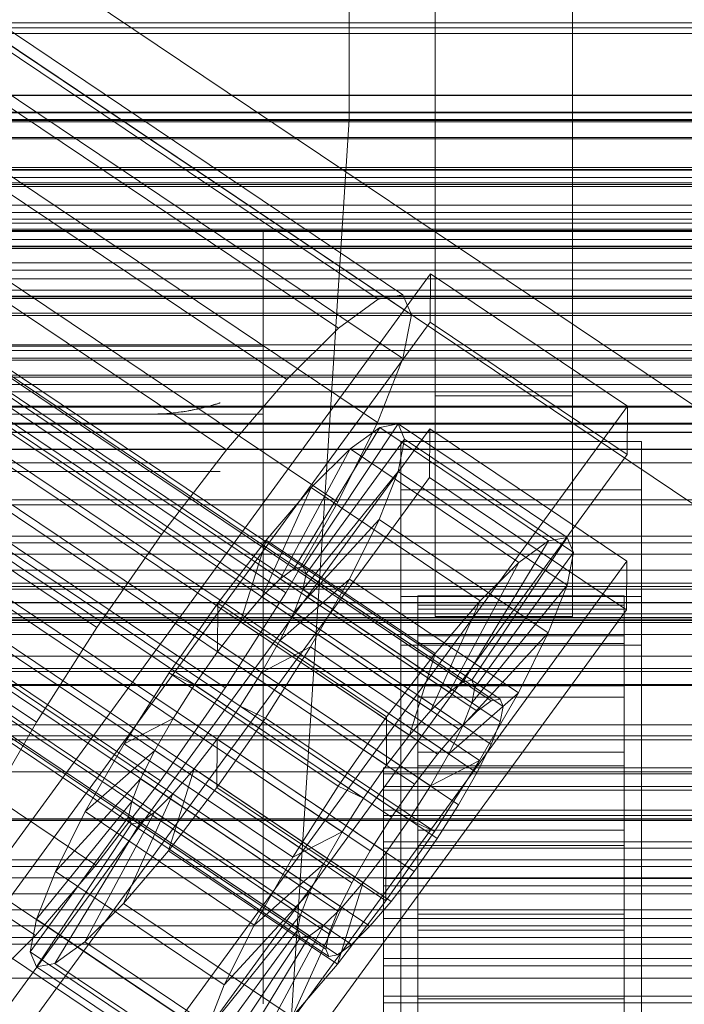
# Model space of a CAD drawing. Header units: millimetres. Extents: x -4395 to 65662, y -65530 to 6847.
# Tile 243 of 256: x -169 to -130, y -34782 to -34724. Entities that reach past the tile are written whole.
import ezdxf

# ---------------------------------------------------------------- set-up
doc = ezdxf.new("R2010")
doc.units = ezdxf.units.MM
for name, color, linetype, lineweight in [('COTAS_O', 1, 'Continuous', 0), ('COTAS_P', 1, 'Continuous', 0), ('frontal_briquetadora', 7, 'Continuous', 0), ('frontal_C01', 7, 'Continuous', 0), ('frontal_C02', 7, 'Continuous', 0), ('frontal_C03', 7, 'Continuous', 0), ('frontal_C04', 7, 'Continuous', 0), ('frontal_C05', 7, 'Continuous', 0), ('frontal_CHUTE_GRIZZLY_SEPARADOR', 7, 'Continuous', 0), ('frontal_mezcladora', 7, 'Continuous', 0)]:
    doc.layers.add(name, color=color, linetype=linetype, lineweight=lineweight)
doc.dimstyles.new('R19_100', dxfattribs={"dimtxt": 250, "dimasz": 150, "dimexe": 150, "dimexo": 80, "dimgap": 100, "dimtad": 1, "dimtih": 1, "dimtoh": 1, "dimdsep": 46, "dimcen": 0.09, "dimadec": 0, "dimazin": 0, "dimtfac": 1, "dimtdec": 4, "dimtofl": 0, "dimtmove": 0, "dimatfit": 3, "dimfxl": 1, "dimtolj": 1, "dimtzin": 0, "dimarcsym": 0})

# ---------------------------------------------------------------- blocks, each defined once
blk = doc.blocks.new('DIM_R33_44')
at = {"layer": 'COTAS_P'}
for p, q in [((-150, -32200), (550, -32200)), ((550, -32200), (505, -32350)), ((550, -34800), (550, -32200)), ((550, -32200), (595, -32350)), ((550, -34800), (505, -34650)), ((550, -34800), (595, -34650)), ((-150, -34800), (550, -34800))]:
    blk.add_line(p, q, dxfattribs=at)
blk.add_text('2600 P', height=250, rotation=90, dxfattribs=at).set_placement((450, -33500))
blk = doc.blocks.new('DIM_R33_46')
at = {"layer": 'COTAS_O'}
for p, q in [((-650, -33700), (50, -33700)), ((50, -33700), (5, -33850)), ((50, -34900), (50, -33700)), ((50, -33700), (95, -33850)), ((50, -34900), (5, -34750)), ((50, -34900), (95, -34750)), ((-650, -34900), (50, -34900))]:
    blk.add_line(p, q, dxfattribs=at)
blk.add_text('1200 O', height=250, rotation=90, dxfattribs=at).set_placement((-50, -34300))
blk = doc.blocks.new('DIM_R33_47')
at = {"layer": 'COTAS_O'}
for p, q in [((-650, -34200), (-500, -34155)), ((650, -34200), (500, -34155)), ((-650, -34900), (-650, -34200)), ((-650, -34200), (650, -34200)), ((-650, -34200), (-500, -34245)), ((650, -34200), (500, -34245)), ((650, -34900), (650, -34200))]:
    blk.add_line(p, q, dxfattribs=at)
blk.add_text('1300 O', height=250, dxfattribs=at).set_placement((0, -34100))

msp = doc.modelspace()

# ---------------------------------------------------------------- linework, layer by layer
at = {"layer": 'frontal_briquetadora'}
for p, q in [((-210, -34750), (210, -34750)), ((-490, -34760), (490, -34760)), ((-490, -34760), (340, -34760))]:
    msp.add_line(p, q, dxfattribs=at)
at = {"layer": 'frontal_C01'}
for p, q in [((-332.629, -34616.599), (-148.32, -34740.469)), ((-331.181, -34616.335), (-146.872, -34740.204)), ((-330.692, -34617.511), (-146.383, -34741.38)), ((-334.938, -34618.286), (-150.629, -34742.155)), ((-355.53, -34620.163), (-141.731, -34763.851)), ((-355.017, -34620.069), (-141.218, -34763.758)), ((-331.197, -34620.046), (-146.887, -34743.915)), ((-356.348, -34620.76), (-142.549, -34764.449)), ((-354.844, -34620.486), (-141.045, -34764.174)), ((-337.95, -34621.28), (-153.641, -34745.149)), ((-357.415, -34621.821), (-143.617, -34765.51)), ((-355.022, -34621.384), (-141.224, -34765.072)), ((-355.541, -34622.703), (-141.742, -34766.392)), ((-358.659, -34623.273), (-144.861, -34766.961)), ((-332.659, -34623.769), (-148.35, -34747.638)), ((-356.363, -34624.353), (-142.565, -34768.041)), ((-146.196, -34768.705), (-359.995, -34625.016)), ((-341.461, -34625.376), (-157.152, -34749.246)), ((-357.434, -34626.221), (-143.635, -34769.909)), ((-361.332, -34626.933), (-147.533, -34770.621)), ((-358.68, -34628.18), (-144.881, -34771.869)), ((-334.981, -34628.425), (-150.672, -34752.294)), ((-362.578, -34628.892), (-148.779, -34772.58)), ((-360.017, -34630.097), (-146.218, -34773.785)), ((-160.922, -34754.166), (-345.231, -34630.297)), ((-363.648, -34630.76), (-149.85, -34774.449)), ((-361.352, -34631.84), (-147.554, -34775.529)), ((-364.471, -34632.41), (-150.672, -34776.098)), ((-362.596, -34633.292), (-148.798, -34776.98)), ((-364.989, -34633.729), (-151.191, -34777.417)), ((-338.003, -34633.697), (-153.694, -34757.566)), ((-363.664, -34634.353), (-149.865, -34778.041)), ((-365.168, -34634.627), (-151.369, -34778.316)), ((-364.995, -34635.044), (-151.196, -34778.732)), ((-364.482, -34634.95), (-150.683, -34778.639)), ((-349.002, -34635.706), (-164.693, -34759.575)), ((-341.52, -34639.226), (-157.211, -34763.095)), ((-352.519, -34641.235), (-168.21, -34765.104)), ((-345.291, -34644.635), (-160.982, -34768.505)), ((-349.061, -34649.556), (-164.752, -34773.425)), ((-352.572, -34653.653), (-168.263, -34777.522)), ((-130, -34746.617), (-228.298, -34680.553)), ((-228.298, -34686.312), (-130, -34752.376)), ((-172.809, -34776.701), (-145.277, -34738.99)), ((-145.289, -34741.812), (-145.277, -34738.99)), ((-145.277, -34738.99), (-133.809, -34746.697)), ((-150.629, -34742.155), (-148.32, -34740.469)), ((-148.32, -34740.469), (-146.872, -34740.204)), ((-146.872, -34740.204), (-146.383, -34741.38)), ((-146.383, -34741.38), (-146.887, -34743.915)), ((-145.289, -34741.812), (-172.821, -34779.524)), ((-153.641, -34745.149), (-150.629, -34742.155)), ((-133.821, -34749.52), (-145.289, -34741.812)), ((-146.887, -34743.915), (-148.35, -34747.638)), ((-157.152, -34749.246), (-153.641, -34745.149)), ((-133.809, -34746.697), (-161.341, -34784.408)), ((-133.809, -34746.697), (-133.821, -34749.52)), ((-172.847, -34785.733), (-145.315, -34748.022)), ((-153.199, -34756.144), (-148.226, -34747.929)), ((-152.686, -34756.05), (-147.143, -34747.731)), ((-148.35, -34747.638), (-150.672, -34752.294)), ((-148.226, -34747.929), (-149.953, -34749.19)), ((-147.143, -34747.731), (-148.226, -34747.929)), ((-148.226, -34747.929), (-138.396, -34754.535)), ((-147.143, -34747.731), (-137.313, -34754.337)), ((-146.777, -34748.61), (-147.143, -34747.731)), ((-145.327, -34750.844), (-145.315, -34748.022)), ((-145.315, -34748.022), (-133.847, -34755.729)), ((-152.513, -34756.467), (-146.777, -34748.61)), ((-147.155, -34750.507), (-146.777, -34748.61)), ((-146.777, -34748.61), (-136.948, -34755.216)), ((-154.017, -34756.741), (-149.953, -34749.19)), ((-149.953, -34749.19), (-152.207, -34751.429)), ((-149.953, -34749.19), (-140.123, -34755.797)), ((-147, -34751.573), (-147, -34748.751)), ((-147, -34748.751), (-133, -34748.751)), ((-147, -34794.799), (-147, -34748.751)), ((-133, -34748.751), (-133, -34751.573)), ((-133, -34748.751), (-133, -34794.799)), ((-161.353, -34787.231), (-133.821, -34749.52)), ((-160.922, -34754.166), (-157.152, -34749.246)), ((-145.327, -34750.844), (-172.859, -34788.556)), ((-152.692, -34757.365), (-147.155, -34750.507)), ((-148.249, -34753.291), (-147.155, -34750.507)), ((-147.155, -34750.507), (-137.325, -34757.113)), ((-133.859, -34758.552), (-145.327, -34750.844)), ((-155.085, -34757.802), (-152.207, -34751.429)), ((-152.207, -34751.429), (-154.833, -34754.494)), ((-152.207, -34751.429), (-142.377, -34758.036)), ((-133, -34751.573), (-147, -34751.573)), ((-147, -34751.573), (-147, -34797.622)), ((-133, -34797.622), (-133, -34751.573)), ((-150.672, -34752.294), (-153.694, -34757.566)), ((-153.21, -34758.684), (-148.249, -34753.291)), ((-149.985, -34756.774), (-148.249, -34753.291)), ((-148.249, -34753.291), (-138.419, -34759.898)), ((-164.693, -34759.575), (-160.922, -34754.166)), ((-137.313, -34754.337), (-142.856, -34762.656)), ((-138.396, -34754.535), (-137.313, -34754.337)), ((-137.313, -34754.337), (-136.948, -34755.216)), ((-154.833, -34754.494), (-157.653, -34758.175)), ((-156.329, -34759.254), (-154.833, -34754.494)), ((-154.833, -34754.494), (-145.003, -34761.1)), ((-138.396, -34754.535), (-143.369, -34762.75)), ((-140.123, -34755.797), (-138.396, -34754.535)), ((-136.948, -34755.216), (-142.683, -34763.073)), ((-136.948, -34755.216), (-137.325, -34757.113)), ((-133.847, -34755.729), (-161.379, -34793.441)), ((-153.199, -34756.144), (-152.686, -34756.05)), ((-142.856, -34762.656), (-152.686, -34756.05)), ((-152.686, -34756.05), (-152.513, -34756.467)), ((-140.123, -34755.797), (-144.188, -34763.348)), ((-142.377, -34758.036), (-140.123, -34755.797)), ((-133.847, -34755.729), (-133.859, -34758.552)), ((-154.017, -34756.741), (-153.199, -34756.144)), ((-143.369, -34762.75), (-153.199, -34756.144)), ((-152.513, -34756.467), (-152.692, -34757.365)), ((-142.683, -34763.073), (-152.513, -34756.467)), ((-155.085, -34757.802), (-154.017, -34756.741)), ((-154.033, -34760.334), (-149.985, -34756.774)), ((-144.188, -34763.348), (-154.017, -34756.741)), ((-152.246, -34760.718), (-149.985, -34756.774)), ((-149.985, -34756.774), (-140.156, -34763.381)), ((-137.325, -34757.113), (-142.862, -34763.971)), ((-137.325, -34757.113), (-138.419, -34759.898)), ((-153.694, -34757.566), (-157.211, -34763.095)), ((-156.329, -34759.254), (-155.085, -34757.802)), ((-145.255, -34764.408), (-155.085, -34757.802)), ((-152.692, -34757.365), (-153.21, -34758.684)), ((-142.862, -34763.971), (-152.692, -34757.365)), ((-147, -34760.605), (-147, -34757.783)), ((-147, -34757.783), (-133, -34757.783)), ((-147, -34803.831), (-147, -34757.783)), ((-146, -34767.745), (-146, -34757.748)), ((-146, -34757.748), (-146, -34758.276)), ((-146, -34757.748), (-134, -34757.748)), ((-146, -34758.515), (-146, -34757.748)), ((-134, -34758.276), (-134, -34757.748)), ((-134, -34757.748), (-134, -34767.745)), ((-134, -34757.748), (-134, -34758.515)), ((-133, -34757.783), (-133, -34760.605)), ((-133, -34757.783), (-133, -34803.831)), ((-157.653, -34758.175), (-160.474, -34762.221)), ((-157.653, -34758.175), (-157.665, -34760.997)), ((-147.823, -34764.781), (-157.653, -34758.175)), ((-146, -34767.995), (-146, -34758.276)), ((-146, -34758.276), (-146, -34760.062)), ((-146, -34758.276), (-134, -34758.276)), ((-142.377, -34758.036), (-145.255, -34764.408)), ((-145.003, -34761.1), (-142.377, -34758.036)), ((-134, -34760.062), (-134, -34758.276)), ((-134, -34758.276), (-134, -34767.995)), ((-161.391, -34796.263), (-133.859, -34758.552)), ((-153.21, -34758.684), (-154.033, -34760.334)), ((-143.38, -34765.29), (-153.21, -34758.684)), ((-146, -34768.109), (-146, -34758.515)), ((-146, -34758.515), (-134, -34758.515)), ((-146, -34760.524), (-146, -34758.515)), ((-134, -34758.515), (-134, -34768.109)), ((-134, -34758.515), (-134, -34760.524)), ((-157.665, -34760.997), (-156.329, -34759.254)), ((-146.499, -34765.86), (-156.329, -34759.254)), ((-168.21, -34765.104), (-164.693, -34759.575)), ((-146, -34768.841), (-146, -34760.062)), ((-146, -34760.062), (-146, -34762.985)), ((-146, -34760.062), (-134, -34760.062)), ((-138.419, -34759.898), (-143.38, -34765.29)), ((-138.419, -34759.898), (-140.156, -34763.381)), ((-134, -34762.985), (-134, -34760.062)), ((-134, -34760.062), (-134, -34768.841)), ((-154.033, -34760.334), (-155.103, -34762.202)), ((-144.203, -34766.94), (-154.033, -34760.334)), ((-133, -34760.605), (-147, -34760.605)), ((-147, -34760.605), (-147, -34806.654)), ((-146, -34769.06), (-146, -34760.524)), ((-146, -34760.524), (-134, -34760.524)), ((-146, -34763.639), (-146, -34760.524)), ((-134, -34760.524), (-134, -34769.06)), ((-134, -34760.524), (-134, -34763.639)), ((-133, -34806.654), (-133, -34760.605)), ((-159.001, -34762.914), (-157.665, -34760.997)), ((-157.665, -34760.997), (-147.835, -34767.604)), ((-155.103, -34762.202), (-152.246, -34760.718)), ((-154.877, -34764.854), (-152.246, -34760.718)), ((-152.246, -34760.718), (-142.416, -34767.325)), ((-147.823, -34764.781), (-145.003, -34761.1)), ((-145.003, -34761.1), (-146.499, -34765.86)), ((-160.474, -34762.221), (-163.105, -34766.357)), ((-159.001, -34762.914), (-160.474, -34762.221)), ((-160.474, -34762.221), (-150.644, -34768.827)), ((-155.103, -34762.202), (-156.35, -34764.161)), ((-145.274, -34768.808), (-155.103, -34762.202)), ((-160.247, -34764.873), (-159.001, -34762.914)), ((-149.171, -34769.52), (-159.001, -34762.914)), ((-143.369, -34762.75), (-144.188, -34763.348)), ((-142.856, -34762.656), (-143.369, -34762.75)), ((-142.683, -34763.073), (-142.856, -34762.656)), ((-157.211, -34763.095), (-160.982, -34768.505)), ((-146, -34770.226), (-146, -34762.985)), ((-146, -34762.985), (-146, -34766.845)), ((-146, -34762.985), (-134, -34762.985)), ((-144.188, -34763.348), (-145.255, -34764.408)), ((-140.156, -34763.381), (-144.203, -34766.94)), ((-142.862, -34763.971), (-142.683, -34763.073)), ((-140.156, -34763.381), (-142.416, -34767.325)), ((-134, -34766.845), (-134, -34762.985)), ((-134, -34762.985), (-134, -34770.226)), ((-146, -34770.536), (-146, -34763.639)), ((-146, -34763.639), (-134, -34763.639)), ((-146, -34767.646), (-146, -34763.639)), ((-143.38, -34765.29), (-142.862, -34763.971)), ((-142.549, -34764.449), (-141.731, -34763.851)), ((-141.731, -34763.851), (-141.218, -34763.758)), ((-141.218, -34763.758), (-141.045, -34764.174)), ((-134, -34763.639), (-134, -34770.536)), ((-134, -34763.639), (-134, -34767.646)), ((-156.35, -34764.161), (-157.686, -34766.078)), ((-156.35, -34764.161), (-154.877, -34764.854)), ((-146.52, -34770.768), (-156.35, -34764.161)), ((-145.255, -34764.408), (-146.499, -34765.86)), ((-143.617, -34765.51), (-142.549, -34764.449)), ((-141.045, -34764.174), (-141.224, -34765.072)), ((-171.232, -34770.377), (-168.21, -34765.104)), ((-160.247, -34764.873), (-163.105, -34766.357)), ((-161.318, -34766.741), (-160.247, -34764.873)), ((-150.417, -34771.479), (-160.247, -34764.873)), ((-157.698, -34768.9), (-154.877, -34764.854)), ((-154.877, -34764.854), (-145.047, -34771.46)), ((-150.644, -34768.827), (-147.823, -34764.781)), ((-147.835, -34767.604), (-147.823, -34764.781)), ((-141.224, -34765.072), (-141.742, -34766.392)), ((-144.861, -34766.961), (-143.617, -34765.51)), ((-144.203, -34766.94), (-143.38, -34765.29)), ((-163.105, -34766.357), (-165.365, -34770.301)), ((-163.105, -34766.357), (-153.275, -34772.963)), ((-157.686, -34766.078), (-159.022, -34767.821)), ((-157.686, -34766.078), (-157.698, -34768.9)), ((-147.856, -34772.684), (-157.686, -34766.078)), ((-146.499, -34765.86), (-147.835, -34767.604)), ((-141.742, -34766.392), (-142.565, -34768.041)), ((-161.318, -34766.741), (-165.365, -34770.301)), ((-162.14, -34768.391), (-161.318, -34766.741)), ((-151.488, -34773.347), (-161.318, -34766.741)), ((-146.196, -34768.705), (-144.861, -34766.961)), ((-146, -34772.054), (-146, -34766.845)), ((-146, -34766.845), (-146, -34771.38)), ((-146, -34766.845), (-134, -34766.845)), ((-145.274, -34768.808), (-144.203, -34766.94)), ((-134, -34771.38), (-134, -34766.845)), ((-134, -34766.845), (-134, -34772.054)), ((-142.416, -34767.325), (-145.274, -34768.808)), ((-142.416, -34767.325), (-145.047, -34771.46)), ((-159.022, -34767.821), (-160.518, -34772.581)), ((-159.022, -34767.821), (-160.266, -34769.273)), ((-149.192, -34774.428), (-159.022, -34767.821)), ((-147.835, -34767.604), (-149.171, -34769.52)), ((-148, -34768.109), (-148, -34767.745)), ((-148, -34767.745), (-148, -34767.995)), ((-148, -34767.745), (148, -34767.745)), ((-148, -34767.995), (-148, -34768.841)), ((-148, -34767.995), (148, -34767.995)), ((-148, -34769.06), (-148, -34768.109)), ((-148, -34768.109), (148, -34768.109)), ((-146, -34772.434), (-146, -34767.646)), ((-146, -34767.646), (-134, -34767.646)), ((-146, -34772.273), (-146, -34767.646)), ((-146, -34767.995), (-146, -34767.745)), ((-134, -34767.745), (-146, -34767.745)), ((-146, -34767.745), (-146, -34768.109)), ((-146, -34768.841), (-146, -34767.995)), ((-134, -34767.995), (-146, -34767.995)), ((-134, -34768.109), (-146, -34768.109)), ((-146, -34768.109), (-146, -34769.06)), ((-142.565, -34768.041), (-143.635, -34769.909)), ((-134, -34767.646), (-134, -34772.434)), ((-134, -34767.646), (-134, -34772.273)), ((-134, -34767.745), (-134, -34767.995)), ((-134, -34768.109), (-134, -34767.745)), ((-134, -34767.995), (-134, -34768.841)), ((-134, -34769.06), (-134, -34768.109)), ((-162.14, -34768.391), (-167.102, -34773.784)), ((-160.982, -34768.505), (-164.752, -34773.425)), ((-162.659, -34769.71), (-162.14, -34768.391)), ((-152.311, -34774.997), (-162.14, -34768.391)), ((-160.266, -34769.273), (-163.144, -34775.646)), ((-160.266, -34769.273), (-161.333, -34770.334)), ((-160.518, -34772.581), (-157.698, -34768.9)), ((-150.436, -34775.879), (-160.266, -34769.273)), ((-157.698, -34768.9), (-147.868, -34775.507)), ((-153.275, -34772.963), (-150.644, -34768.827)), ((-150.644, -34768.827), (-149.171, -34769.52)), ((-148, -34768.841), (-148, -34770.226)), ((-148, -34768.841), (148, -34768.841)), ((-148, -34770.536), (-148, -34769.06)), ((-148, -34769.06), (148, -34769.06)), ((-147.533, -34770.621), (-146.196, -34768.705)), ((-146.52, -34770.768), (-145.274, -34768.808)), ((-146, -34770.226), (-146, -34768.841)), ((-134, -34768.841), (-146, -34768.841)), ((-134, -34769.06), (-146, -34769.06)), ((-146, -34769.06), (-146, -34770.536)), ((-134, -34768.841), (-134, -34770.226)), ((-134, -34770.536), (-134, -34769.06)), ((-162.659, -34769.71), (-168.196, -34776.568)), ((-162.837, -34770.608), (-162.659, -34769.71)), ((-152.829, -34776.316), (-162.659, -34769.71)), ((-149.171, -34769.52), (-150.417, -34771.479)), ((-165.365, -34770.301), (-167.102, -34773.784)), ((-161.333, -34770.334), (-165.397, -34777.885)), ((-165.365, -34770.301), (-155.535, -34776.907)), ((-161.333, -34770.334), (-162.151, -34770.931)), ((-151.503, -34776.94), (-161.333, -34770.334)), ((-148, -34770.226), (-148, -34772.054)), ((-148, -34770.226), (148, -34770.226)), ((-146, -34772.054), (-146, -34770.226)), ((-134, -34770.226), (-146, -34770.226)), ((-143.635, -34769.909), (-144.881, -34771.869)), ((-134, -34770.226), (-134, -34772.054)), ((-162.837, -34770.608), (-168.573, -34778.465)), ((-162.151, -34770.931), (-167.125, -34779.146)), ((-162.664, -34771.025), (-162.837, -34770.608)), ((-153.008, -34777.215), (-162.837, -34770.608)), ((-162.151, -34770.931), (-162.664, -34771.025)), ((-152.321, -34777.538), (-162.151, -34770.931)), ((-148.779, -34772.58), (-147.533, -34770.621)), ((-148, -34772.434), (-148, -34770.536)), ((-148, -34770.536), (148, -34770.536)), ((-147.856, -34772.684), (-146.52, -34770.768)), ((-145.047, -34771.46), (-146.52, -34770.768)), ((-134, -34770.536), (-146, -34770.536)), ((-146, -34770.536), (-146, -34772.434)), ((-134, -34772.434), (-134, -34770.536)), ((-162.664, -34771.025), (-168.208, -34779.344)), ((-152.835, -34777.631), (-162.664, -34771.025)), ((-153.275, -34772.963), (-150.417, -34771.479)), ((-150.417, -34771.479), (-151.488, -34773.347)), ((-145.047, -34771.46), (-147.868, -34775.507)), ((-146, -34771.38), (-146, -34774.203)), ((-134, -34771.38), (-146, -34771.38)), ((-146, -34771.38), (-146, -34776.28)), ((-134, -34774.203), (-134, -34771.38)), ((-134, -34776.28), (-134, -34771.38)), ((-148, -34772.054), (-148, -34774.203)), ((-148, -34772.054), (148, -34772.054)), ((-144.881, -34771.869), (-146.218, -34773.785)), ((-146, -34774.203), (-146, -34772.054)), ((-134, -34772.054), (-146, -34772.054)), ((-134, -34772.054), (-134, -34774.203)), ((-163.144, -34775.646), (-160.518, -34772.581)), ((-160.518, -34772.581), (-150.688, -34779.187)), ((-149.85, -34774.449), (-148.779, -34772.58)), ((-149.192, -34774.428), (-147.856, -34772.684)), ((-148, -34774.626), (-148, -34772.434)), ((-148, -34772.434), (148, -34772.434)), ((-147.868, -34775.507), (-147.856, -34772.684)), ((-146, -34774.626), (-146, -34772.273)), ((-146, -34772.273), (-134, -34772.273)), ((-146, -34777.205), (-146, -34772.273)), ((-134, -34772.434), (-146, -34772.434)), ((-146, -34772.434), (-146, -34774.626)), ((-134, -34772.273), (-134, -34774.626)), ((-134, -34772.273), (-134, -34777.205)), ((-134, -34774.626), (-134, -34772.434)), ((-155.535, -34776.907), (-153.275, -34772.963)), ((-164.752, -34773.425), (-168.263, -34777.522)), ((-167.102, -34773.784), (-168.196, -34776.568)), ((-167.102, -34773.784), (-157.272, -34780.39)), ((-155.535, -34776.907), (-151.488, -34773.347)), ((-151.488, -34773.347), (-152.311, -34774.997)), ((-146.218, -34773.785), (-147.554, -34775.529)), ((-171.658, -34774.283), (-160.19, -34781.99)), ((-150.688, -34779.187), (-149.192, -34774.428)), ((-150.436, -34775.879), (-149.192, -34774.428)), ((-148, -34774.203), (-148, -34776.524)), ((148, -34774.203), (-148, -34774.203)), ((-146, -34774.203), (-134, -34774.203)), ((-146, -34776.524), (-146, -34774.203)), ((-134, -34774.203), (-134, -34776.524)), ((-157.272, -34780.39), (-152.311, -34774.997)), ((-152.311, -34774.997), (-152.829, -34776.316)), ((-150.672, -34776.098), (-149.85, -34774.449)), ((-148, -34776.962), (-148, -34774.626)), ((-148, -34774.626), (148, -34774.626)), ((-134, -34774.626), (-146, -34774.626)), ((-146, -34774.626), (-146, -34776.962)), ((-134, -34776.962), (-134, -34774.626)), ((-147.868, -34775.507), (-150.688, -34779.187)), ((-147.554, -34775.529), (-148.798, -34776.98)), ((-165.397, -34777.885), (-163.144, -34775.646)), ((-163.144, -34775.646), (-153.314, -34782.252)), ((-153.314, -34782.252), (-150.436, -34775.879)), ((-151.503, -34776.94), (-150.436, -34775.879)), ((-151.191, -34777.417), (-150.672, -34776.098)), ((-161.341, -34784.408), (-172.809, -34776.701)), ((-168.196, -34776.568), (-168.573, -34778.465)), ((-168.196, -34776.568), (-158.366, -34783.175)), ((-158.366, -34783.175), (-152.829, -34776.316)), ((-152.829, -34776.316), (-153.008, -34777.215)), ((-148, -34776.524), (-148, -34778.86)), ((-148, -34776.524), (148, -34776.524)), ((-146, -34776.524), (-146, -34776.28)), ((-146, -34776.28), (-146, -34781.212)), ((-146, -34776.28), (-134, -34776.28)), ((-146, -34778.86), (-146, -34776.524)), ((-134, -34776.524), (-146, -34776.524)), ((-134, -34781.212), (-134, -34776.28)), ((-134, -34776.28), (-134, -34776.524)), ((-134, -34776.524), (-134, -34778.86)), ((-158.743, -34785.071), (-153.008, -34777.215)), ((-157.272, -34780.39), (-155.535, -34776.907)), ((-155.567, -34784.491), (-151.503, -34776.94)), ((-153.008, -34777.215), (-152.835, -34777.631)), ((-152.321, -34777.538), (-151.503, -34776.94)), ((-148.798, -34776.98), (-149.865, -34778.041)), ((-148, -34779.283), (-148, -34776.962)), ((-148, -34776.962), (148, -34776.962)), ((-146, -34776.962), (-146, -34777.205)), ((-134, -34776.962), (-146, -34776.962)), ((-146, -34776.962), (-146, -34779.283)), ((-146, -34777.205), (-134, -34777.205)), ((-146, -34782.106), (-146, -34777.205)), ((-134, -34777.205), (-134, -34776.962)), ((-134, -34779.283), (-134, -34776.962)), ((-134, -34777.205), (-134, -34782.106)), ((-168.263, -34777.522), (-171.275, -34780.516)), ((-158.378, -34785.951), (-152.835, -34777.631)), ((-157.295, -34785.753), (-152.321, -34777.538)), ((-152.835, -34777.631), (-152.321, -34777.538)), ((-151.369, -34778.316), (-151.191, -34777.417)), ((-167.125, -34779.146), (-165.397, -34777.885)), ((-165.397, -34777.885), (-155.567, -34784.491)), ((-151.196, -34778.732), (-151.369, -34778.316)), ((-149.865, -34778.041), (-150.683, -34778.639)), ((-168.573, -34778.465), (-168.208, -34779.344)), ((-168.573, -34778.465), (-158.743, -34785.071)), ((-150.683, -34778.639), (-151.196, -34778.732)), ((-148, -34778.86), (-148, -34781.052)), ((-148, -34778.86), (148, -34778.86)), ((-146, -34781.052), (-146, -34778.86)), ((-146, -34778.86), (-146, -34781.212)), ((-134, -34778.86), (-146, -34778.86)), ((-134, -34781.212), (-134, -34778.86)), ((-134, -34778.86), (-134, -34781.052)), ((-168.208, -34779.344), (-167.125, -34779.146)), ((-168.208, -34779.344), (-158.378, -34785.951)), ((-167.125, -34779.146), (-157.295, -34785.753)), ((-150.688, -34779.187), (-153.314, -34782.252)), ((-148, -34781.431), (-148, -34779.283)), ((-148, -34779.283), (148, -34779.283)), ((-146, -34779.283), (-146, -34782.106)), ((-134, -34779.283), (-146, -34779.283)), ((-146, -34779.283), (-146, -34781.431)), ((-134, -34782.106), (-134, -34779.283)), ((-134, -34781.431), (-134, -34779.283)), ((-158.366, -34783.175), (-157.272, -34780.39)), ((-148, -34781.052), (-148, -34782.95)), ((-148, -34781.052), (148, -34781.052)), ((-146, -34782.95), (-146, -34781.052)), ((-146, -34781.052), (-146, -34785.839)), ((-134, -34781.052), (-146, -34781.052)), ((-146, -34781.212), (-146, -34785.839)), ((-146, -34781.212), (-134, -34781.212)), ((-134, -34785.839), (-134, -34781.052)), ((-134, -34781.052), (-134, -34782.95)), ((-134, -34785.839), (-134, -34781.212)), ((-148, -34783.26), (-148, -34781.431)), ((-148, -34781.431), (148, -34781.431)), ((-146, -34781.431), (-146, -34786.641)), ((-134, -34781.431), (-146, -34781.431)), ((-146, -34781.431), (-146, -34783.26)), ((-134, -34786.641), (-134, -34781.431)), ((-134, -34783.26), (-134, -34781.431))]:
    msp.add_line(p, q, dxfattribs=at)
at = {"layer": 'frontal_C02'}
for p, q in [((-550, -34758.141), (550, -34758.141)), ((550, -34762.141), (-550, -34762.141))]:
    msp.add_line(p, q, dxfattribs=at)
at = {"layer": 'frontal_C03'}
for p, q in [((1270, -34724.38), (-1230, -34724.38)), ((1270, -34724.663), (-1230, -34724.663)), ((1516, -34728.589), (-1476, -34728.589)), ((1516, -34728.616), (-1476, -34728.616)), ((1516, -34729.58), (-1476, -34729.58)), ((1516, -34729.607), (-1476, -34729.607)), ((1516, -34730.058), (-1476, -34730.058)), ((1516, -34730.134), (-1476, -34730.134)), ((1516, -34731.049), (-1476, -34731.049)), ((1516, -34731.124), (-1476, -34731.124)), ((1516, -34732.798), (-1476, -34732.798)), ((1516, -34732.911), (-1476, -34732.911)), ((1270, -34732.945), (-1230, -34732.945)), ((-1230, -34733.372), (1270, -34733.372)), ((-1230, -34733.7), (1270, -34733.7)), ((1516, -34733.789), (-1476, -34733.789)), ((1516, -34733.902), (-1476, -34733.902)), ((1270, -34735.424), (-1230, -34735.424)), ((1270, -34735.81), (-1230, -34735.81)), ((1516, -34736.393), (-1476, -34736.393)), ((-1476, -34736.526), (1516, -34736.526)), ((1270, -34736.476), (-1230, -34736.476)), ((1516, -34737.383), (-1476, -34737.383)), ((-1476, -34737.517), (1516, -34737.517)), ((-1230, -34737.408), (1270, -34737.408)), ((1270, -34738.35), (-1230, -34738.35)), ((1270, -34739.282), (-1230, -34739.282)), ((1270, -34739.949), (-1230, -34739.949)), ((1516, -34740.294), (-1476, -34740.294)), ((1516, -34740.428), (-1476, -34740.428)), ((1270, -34740.335), (-1230, -34740.335)), ((1516, -34741.285), (-1476, -34741.285)), ((1516, -34741.419), (-1476, -34741.419)), ((1270, -34743.12), (-1230, -34743.12)), ((1270, -34743.454), (-1230, -34743.454)), ((1516, -34743.909), (-1476, -34743.909)), ((1516, -34744.022), (-1476, -34744.022)), ((1516, -34744.9), (-1476, -34744.9)), ((1516, -34745.013), (-1476, -34745.013)), ((1270, -34745.43), (-1230, -34745.43)), ((1270, -34745.857), (-1230, -34745.857)), ((1516, -34746.687), (-1476, -34746.687)), ((1516, -34746.763), (-1476, -34746.763)), ((1516, -34747.678), (-1476, -34747.678)), ((1516, -34747.753), (-1476, -34747.753)), ((1516, -34748.205), (-1476, -34748.205)), ((1516, -34748.231), (-1476, -34748.231)), ((1516, -34749.195), (-1476, -34749.195)), ((1516, -34749.222), (-1476, -34749.222)), ((1270, -34752.158), (-1230, -34752.158)), ((1270, -34752.441), (-1230, -34752.441)), ((1270, -34754.265), (-1230, -34754.265)), ((1270, -34754.651), (-1230, -34754.651)), ((1270, -34755.317), (-1230, -34755.317)), ((-1230, -34756.249), (1270, -34756.249)), ((1270, -34756.998), (-1230, -34756.998)), ((1270, -34757.191), (-1230, -34757.191)), ((1270, -34757.36), (-1230, -34757.36)), ((1270, -34758.123), (-1230, -34758.123)), ((1270, -34758.79), (-1230, -34758.79)), ((1270, -34759.102), (-1230, -34759.102)), ((1270, -34759.176), (-1230, -34759.176)), ((1270, -34759.291), (-1230, -34759.291)), ((1270, -34762.896), (-1230, -34762.896)), ((1270, -34762.962), (-1230, -34762.962)), ((1270, -34765.886), (-1230, -34765.886)), ((1270, -34766.128), (-1230, -34766.128)), ((1270, -34770.743), (-1230, -34770.743)), ((1270, -34770.828), (-1230, -34770.828)), ((1270, -34773.106), (-1230, -34773.106)), ((1270, -34773.492), (-1230, -34773.492)), ((1270, -34774.158), (-1230, -34774.158)), ((-1230, -34775.09), (1270, -34775.09)), ((1270, -34776.032), (-1230, -34776.032)), ((1270, -34776.964), (-1230, -34776.964)), ((1270, -34777.631), (-1230, -34777.631)), ((1270, -34778.017), (-1230, -34778.017))]:
    msp.add_line(p, q, dxfattribs=at)
at = {"layer": 'frontal_C04'}
for p, q in [((188, -34736.041), (-188, -34736.041)), ((-188, -34738.778), (188, -34738.778)), ((-350, -34761.256), (350, -34761.256)), ((-350, -34765.256), (350, -34765.256)), ((-188, -34767.991), (188, -34767.991)), ((188, -34770.727), (-188, -34770.727))]:
    msp.add_line(p, q, dxfattribs=at)
at = {"layer": 'frontal_C05'}
for p, q in [((-185, -34735), (225, -34735)), ((-155, -34736.5), (-155, -34736.528)), ((-155, -34736.528), (-155, -34736.612)), ((-185, -34737), (225, -34737)), ((-155, -34736.612), (-155, -34736.751)), ((-155, -34736.751), (-155, -34736.946)), ((-155, -34736.946), (-155, -34737.196)), ((-155, -34737.196), (-155, -34737.5)), ((-155, -34737.5), (-155, -34737.857)), ((-155, -34737.857), (-155, -34738.267)), ((-155, -34738.267), (-155, -34738.728)), ((-155, -34738.728), (-155, -34739.24)), ((-155, -34739.24), (-155, -34739.801)), ((-155, -34739.801), (-155, -34740.41)), ((-155, -34740.41), (-155, -34741.065)), ((-155, -34741.065), (-155, -34741.764)), ((-155, -34741.764), (-155, -34742.506)), ((-155, -34742.506), (-155, -34743.29)), ((-155, -34743.2), (-185, -34743.2)), ((-155, -34747.157), (-155, -34743.2)), ((-155, -34743.29), (-155, -34744.112)), ((-155, -34744.112), (-155, -34744.971)), ((-155, -34744.971), (-155, -34745.866)), ((-155, -34745.866), (-155, -34746.793)), ((-159.138, -34746.924), (-158.986, -34746.893)), ((-159.007, -34746.898), (-159.113, -34746.919)), ((-158.903, -34746.876), (-159.007, -34746.898)), ((-158.986, -34746.893), (-158.839, -34746.862)), ((-158.8, -34746.853), (-158.903, -34746.876)), ((-158.839, -34746.862), (-158.695, -34746.83)), ((-158.7, -34746.831), (-158.8, -34746.853)), ((-158.602, -34746.808), (-158.7, -34746.831)), ((-158.695, -34746.83), (-158.556, -34746.797)), ((-158.506, -34746.785), (-158.602, -34746.808)), ((-158.556, -34746.797), (-158.436, -34746.767)), ((-158.412, -34746.761), (-158.506, -34746.785)), ((-158.436, -34746.767), (-158.331, -34746.741)), ((-158.321, -34746.738), (-158.412, -34746.761)), ((-158.331, -34746.741), (-158.229, -34746.714)), ((-158.232, -34746.715), (-158.321, -34746.738)), ((-158.148, -34746.692), (-158.232, -34746.715)), ((-158.229, -34746.714), (-158.132, -34746.688)), ((-158.066, -34746.67), (-158.148, -34746.692)), ((-158.132, -34746.688), (-158.04, -34746.662)), ((-157.989, -34746.648), (-158.066, -34746.67)), ((-158.04, -34746.662), (-157.953, -34746.638)), ((-157.917, -34746.627), (-157.989, -34746.648)), ((-157.953, -34746.638), (-157.873, -34746.614)), ((-157.849, -34746.607), (-157.917, -34746.627)), ((-157.873, -34746.614), (-157.799, -34746.592)), ((-157.786, -34746.589), (-157.849, -34746.607)), ((-157.799, -34746.592), (-157.732, -34746.572)), ((-157.729, -34746.571), (-157.786, -34746.589)), ((-157.732, -34746.572), (-157.672, -34746.554)), ((-157.678, -34746.556), (-157.729, -34746.571)), ((-157.632, -34746.542), (-157.678, -34746.556)), ((-157.672, -34746.554), (-157.621, -34746.538)), ((-157.593, -34746.529), (-157.632, -34746.542)), ((-157.621, -34746.538), (-157.582, -34746.526)), ((-157.56, -34746.519), (-157.593, -34746.529)), ((-157.582, -34746.526), (-157.553, -34746.517)), ((-157.534, -34746.511), (-157.56, -34746.519)), ((-157.553, -34746.517), (-157.53, -34746.51)), ((-157.515, -34746.505), (-157.534, -34746.511)), ((-157.53, -34746.51), (-157.514, -34746.504)), ((-157.504, -34746.501), (-157.515, -34746.505)), ((-157.514, -34746.504), (-157.504, -34746.501)), ((-155, -34746.793), (-155, -34747.75)), ((-155, -34747.157), (-185, -34747.157)), ((-161.5, -34747.157), (-178.5, -34747.157)), ((-161.5, -34747.157), (-161.324, -34747.156)), ((-161.5, -34747.157), (-161.426, -34747.157)), ((-161.352, -34747.156), (-161.426, -34747.157)), ((-161.228, -34747.154), (-161.352, -34747.156)), ((-161.324, -34747.156), (-161.148, -34747.152)), ((-161.105, -34747.151), (-161.228, -34747.154)), ((-161.148, -34747.152), (-160.973, -34747.146)), ((-160.982, -34747.146), (-161.105, -34747.151)), ((-160.86, -34747.14), (-160.982, -34747.146)), ((-160.973, -34747.146), (-160.798, -34747.137)), ((-160.738, -34747.133), (-160.86, -34747.14)), ((-160.798, -34747.137), (-160.625, -34747.125)), ((-160.616, -34747.124), (-160.738, -34747.133)), ((-160.625, -34747.125), (-160.452, -34747.111)), ((-160.495, -34747.115), (-160.616, -34747.124)), ((-160.375, -34747.104), (-160.495, -34747.115)), ((-160.452, -34747.111), (-160.281, -34747.095)), ((-160.255, -34747.092), (-160.375, -34747.104)), ((-160.281, -34747.095), (-160.111, -34747.076)), ((-160.136, -34747.079), (-160.255, -34747.092)), ((-160.018, -34747.065), (-160.136, -34747.079)), ((-160.111, -34747.076), (-159.943, -34747.055)), ((-159.9, -34747.05), (-160.018, -34747.065)), ((-159.943, -34747.055), (-159.777, -34747.033)), ((-159.784, -34747.034), (-159.9, -34747.05)), ((-159.669, -34747.017), (-159.784, -34747.034)), ((-159.777, -34747.033), (-159.613, -34747.008)), ((-159.555, -34746.999), (-159.669, -34747.017)), ((-159.613, -34747.008), (-159.452, -34746.981)), ((-159.442, -34746.98), (-159.555, -34746.999)), ((-159.452, -34746.981), (-159.293, -34746.953)), ((-159.331, -34746.96), (-159.442, -34746.98)), ((-159.221, -34746.94), (-159.331, -34746.96)), ((-159.293, -34746.953), (-159.138, -34746.924)), ((-159.113, -34746.919), (-159.221, -34746.94)), ((-155, -34747.371), (-155, -34747.157)), ((-155, -34747.614), (-155, -34747.371)), ((-155, -34747.885), (-155, -34747.614)), ((-155, -34747.75), (-155, -34748.735)), ((-155, -34748.184), (-155, -34747.885)), ((-155, -34748.51), (-155, -34748.184)), ((-155, -34748.861), (-155, -34748.51)), ((-155, -34748.735), (-155, -34749.746)), ((-155, -34749.238), (-155, -34748.861)), ((-155, -34749.639), (-155, -34749.238)), ((-155, -34750.063), (-155, -34749.639)), ((-155, -34749.746), (-155, -34750.78)), ((-155, -34750.51), (-155, -34750.063)), ((-161.5, -34750.5), (-178.5, -34750.5)), ((-161.304, -34750.5), (-161.5, -34750.5)), ((-161.108, -34750.5), (-161.304, -34750.5)), ((-160.913, -34750.5), (-161.108, -34750.5)), ((-160.72, -34750.5), (-160.913, -34750.5)), ((-160.528, -34750.5), (-160.72, -34750.5)), ((-160.339, -34750.5), (-160.528, -34750.5)), ((-160.152, -34750.5), (-160.339, -34750.5)), ((-159.969, -34750.5), (-160.152, -34750.5)), ((-159.79, -34750.5), (-159.969, -34750.5)), ((-159.614, -34750.5), (-159.79, -34750.5)), ((-159.444, -34750.5), (-159.614, -34750.5)), ((-159.278, -34750.5), (-159.444, -34750.5)), ((-159.117, -34750.5), (-159.278, -34750.5)), ((-158.962, -34750.5), (-159.117, -34750.5)), ((-158.814, -34750.5), (-158.962, -34750.5)), ((-158.672, -34750.5), (-158.814, -34750.5)), ((-158.536, -34750.5), (-158.672, -34750.5)), ((-158.408, -34750.5), (-158.536, -34750.5)), ((-158.287, -34750.5), (-158.408, -34750.5)), ((-158.174, -34750.5), (-158.287, -34750.5)), ((-158.069, -34750.5), (-158.174, -34750.5)), ((-157.972, -34750.5), (-158.069, -34750.5)), ((-157.884, -34750.5), (-157.972, -34750.5)), ((-157.804, -34750.5), (-157.884, -34750.5)), ((-157.734, -34750.5), (-157.804, -34750.5)), ((-157.672, -34750.5), (-157.734, -34750.5)), ((-157.62, -34750.5), (-157.672, -34750.5)), ((-157.577, -34750.5), (-157.62, -34750.5)), ((-157.543, -34750.5), (-157.577, -34750.5)), ((-157.519, -34750.5), (-157.543, -34750.5)), ((-157.505, -34750.5), (-157.519, -34750.5)), ((-155, -34750.977), (-155, -34750.51)), ((-155, -34750.78), (-155, -34751.834)), ((-155, -34751.465), (-155, -34750.977)), ((-155, -34751.971), (-155, -34751.465)), ((-155, -34751.834), (-155, -34752.906)), ((-155, -34752.495), (-155, -34751.971)), ((-155, -34753.035), (-155, -34752.495)), ((-155, -34752.906), (-155, -34753.993)), ((-155, -34753.589), (-155, -34753.035)), ((-155, -34754.157), (-155, -34753.589)), ((-155, -34753.993), (-155, -34755.093)), ((-155, -34754.738), (-155, -34754.157)), ((-155, -34755.328), (-155, -34754.738)), ((-155, -34755.093), (-155, -34756.202)), ((-155, -34755.928), (-155, -34755.328)), ((-155, -34756.535), (-155, -34755.928)), ((-155, -34756.202), (-155, -34757.319)), ((-155, -34757.149), (-155, -34756.535)), ((-155, -34757.767), (-155, -34757.149)), ((-155, -34757.319), (-155, -34758.439)), ((-155, -34758.388), (-155, -34757.767)), ((-155, -34759.011), (-155, -34758.388)), ((-155, -34758.439), (-155, -34759.561)), ((-155, -34759.634), (-155, -34759.011)), ((-155, -34759.561), (-155, -34760.681)), ((-155, -34760.255), (-155, -34759.634)), ((-155, -34760.873), (-155, -34760.255)), ((-155, -34760.681), (-155, -34761.798)), ((-155, -34761.486), (-155, -34760.873)), ((-155, -34762.094), (-155, -34761.486)), ((-155, -34761.798), (-155, -34762.907)), ((-155, -34762.693), (-155, -34762.094)), ((-155, -34763.283), (-155, -34762.693)), ((-155, -34762.907), (-155, -34764.007)), ((-155, -34763.863), (-155, -34763.283)), ((-155, -34764.431), (-155, -34763.863)), ((-155, -34764.007), (-155, -34765.094)), ((-155, -34764.985), (-155, -34764.431)), ((-155, -34765.524), (-155, -34764.985)), ((-155, -34765.094), (-155, -34766.166)), ((-155, -34766.047), (-155, -34765.524)), ((-155, -34766.553), (-155, -34766.047)), ((-155, -34766.166), (-155, -34767.22)), ((-155, -34767.04), (-155, -34766.553)), ((-155, -34767.506), (-155, -34767.04)), ((-155, -34767.22), (-155, -34768.254)), ((-155, -34767.952), (-155, -34767.506)), ((-155, -34768.376), (-155, -34767.952)), ((-155, -34768.254), (-155, -34769.265)), ((-155, -34768.776), (-155, -34768.376)), ((-155, -34769.152), (-155, -34768.776)), ((-155, -34769.503), (-155, -34769.152)), ((-155, -34769.265), (-155, -34770.25)), ((-155, -34769.827), (-155, -34769.503)), ((-155, -34770.125), (-155, -34769.827)), ((-155, -34770.395), (-155, -34770.125)), ((-155, -34770.25), (-155, -34771.207)), ((-155, -34770.637), (-155, -34770.395)), ((-155, -34770.85), (-155, -34770.637)), ((-155, -34771.033), (-155, -34770.85)), ((-155, -34771.187), (-155, -34771.033)), ((-155, -34771.31), (-155, -34771.187)), ((-155, -34771.207), (-155, -34772.134)), ((-155, -34771.403), (-155, -34771.31)), ((-155, -34771.465), (-155, -34771.403)), ((-155, -34771.496), (-155, -34771.465)), ((-155, -34772.134), (-155, -34773.029)), ((-155, -34773.029), (-155, -34773.888)), ((-155, -34773.888), (-155, -34774.71)), ((-155, -34774.71), (-155, -34775.494)), ((-155, -34775.494), (-155, -34776.236)), ((-155, -34776.236), (-155, -34776.935)), ((-155, -34776.935), (-155, -34777.59)), ((-155, -34777.59), (-155, -34778.199)), ((-155, -34778.199), (-155, -34778.76)), ((-155, -34778.76), (-155, -34779.272)), ((-155, -34779.272), (-155, -34779.733)), ((-155, -34779.733), (-155, -34780.143)), ((-155, -34780.143), (-155, -34780.5)), ((-155, -34780.5), (-155, -34780.804)), ((-155, -34780.804), (-155, -34781.054)), ((-155, -34781.054), (-155, -34781.249)), ((-155, -34781.249), (-155, -34781.388)), ((-155, -34781.388), (-155, -34781.472)), ((-155, -34781.472), (-155, -34781.5))]:
    msp.add_line(p, q, dxfattribs=at)
at = {"layer": 'frontal_CHUTE_GRIZZLY_SEPARADOR'}
for p, q in [((245, -34759), (-205, -34759)), ((-122.5, -34759), (-205, -34759)), ((-205, -34761.973), (245, -34761.973)), ((-205, -34761.973), (-122.5, -34761.973))]:
    msp.add_line(p, q, dxfattribs=at)
at = {"layer": 'frontal_mezcladora'}
for p, q in [((-145, -34709.466), (-145, -34746.089)), ((-137, -34709.466), (-137, -34746.089)), ((-150, -34730), (-150, -34710)), ((-625, -34725), (625, -34725)), ((-625, -34730), (625, -34730)), ((-625, -34730), (-150, -34730)), ((-160, -34885), (-150, -34730)), ((150, -34730), (-150, -34730)), ((-420, -34737.414), (240, -34737.414)), ((-420, -34745), (240, -34745)), ((-400, -34745), (220, -34745)), ((-145, -34746.089), (-145, -34758.95)), ((-145, -34746.089), (-137, -34746.089)), ((-137, -34746.089), (-137, -34758.95)), ((-145, -34758.95), (-137, -34758.95)), ((-600, -34760), (600, -34760)), ((-465, -34760), (295, -34760)), ((-400, -34780), (220, -34780))]:
    msp.add_line(p, q, dxfattribs=at)

# ---------------------------------------------------------------- dimensions: what is measured, and where the dimension line sits
at = {"layer": 'COTAS_O'}
for p2, distance, picture, middle in [((-650, -33700), -700, 'DIM_R33_46', (50, -34300)), ((650, -34900), 700, 'DIM_R33_47', (0, -34200))]:
    dim = msp.add_aligned_dim(p1=(-650, -34900), p2=p2, distance=distance, text='<> O', dimstyle='R19_100', dxfattribs=at)
    dim.commit()
    dim.dimension.update_dxf_attribs({"geometry": picture, "text_midpoint": middle})
at = {"layer": 'COTAS_P'}
dim = msp.add_aligned_dim(p1=(-150, -34800), p2=(-150, -32200), distance=-700, text='<> P', dimstyle='R19_100', dxfattribs=at)
dim.commit()
dim.dimension.update_dxf_attribs({"geometry": 'DIM_R33_44', "text_midpoint": (550, -33500)})

doc.saveas('drawing.dxf')
